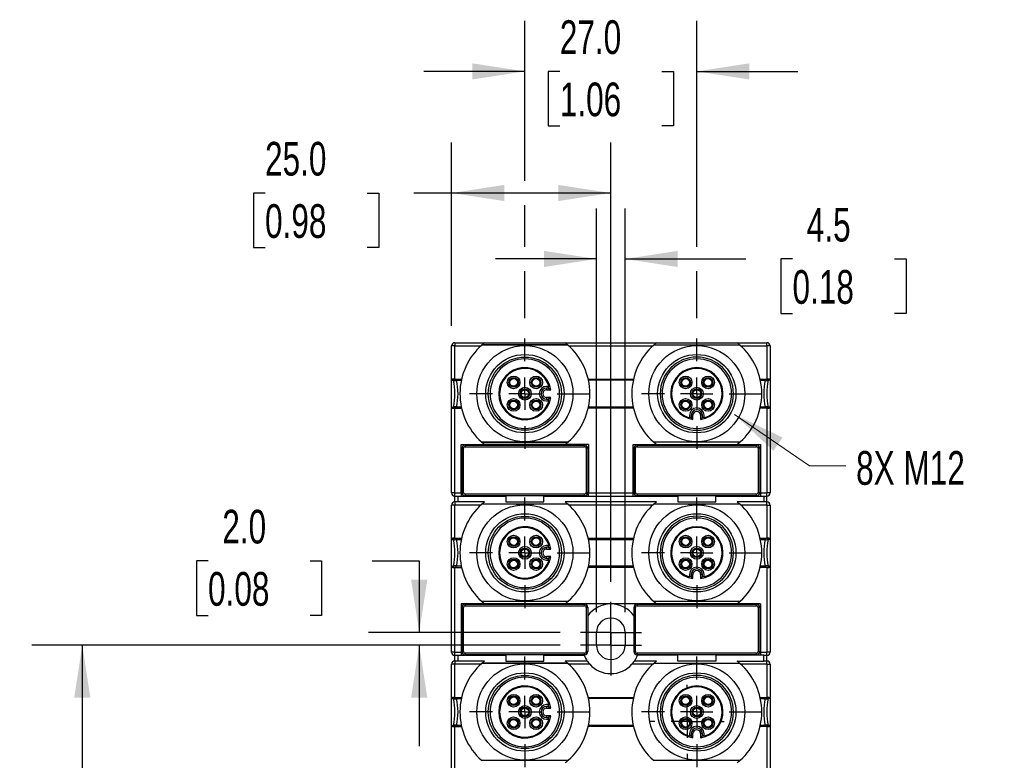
# Model space of a CAD drawing. Header units: millimetres. Extents: x 0 to 699, y 0 to 540.
# Tile 7 of 18: x 90 to 244, y 195 to 311. Entities that reach past the tile are written whole.
import ezdxf

# ---------------------------------------------------------------- set-up
doc = ezdxf.new("R2010")
doc.units = ezdxf.units.MM
doc.header["$LTSCALE"] = 2.5
doc.linetypes.add('CENTERX2', pattern=[20.32, 12.7, -2.54, 2.54, -2.54])
doc.layers.add('CENTER', color=40, linetype='CENTERX2')
doc.layers.add('DIMENSIONS', color=140, linetype='Continuous', lineweight=25)
doc.layers.add('TEXT', color=140, linetype='Continuous', lineweight=25)
doc.styles.add('SLDTEXTSTYLE0', font='TXT', dxfattribs={"width": 0.7})
doc.dimstyles.new('SLDDIMSTYLE1', dxfattribs={"dimtxt": 5.39502, "dimasz": 8.255, "dimexe": 0, "dimexo": 0.0625, "dimgap": 1.348755, "dimtad": 0, "dimtih": 1, "dimtoh": 1, "dimrnd": 1e-09, "dimzin": 12, "dimdsep": 46, "dimtxsty": 'SLDTEXTSTYLE0', "dimsah": 1, "dimcen": 0.09, "dimadec": 0, "dimazin": 3, "dimtfac": 1, "dimtmove": 0, "dimatfit": 0, "dimfxl": 0, "dimfrac": 2, "dimtolj": 1, "dimtzin": 12, "dimarcsym": 0})
doc.dimstyles.new('SLDDIMSTYLE2', dxfattribs={"dimtxt": 5.39502, "dimasz": 8.255, "dimexe": 0, "dimexo": 0.0625, "dimgap": 1.348755, "dimtad": 0, "dimtih": 1, "dimtoh": 1, "dimrnd": 1e-09, "dimzin": 4, "dimdsep": 46, "dimtxsty": 'SLDTEXTSTYLE0', "dimsah": 1, "dimcen": 0.09, "dimadec": 0, "dimazin": 1, "dimtfac": 1, "dimtmove": 0, "dimatfit": 0, "dimfxl": 0, "dimfrac": 2, "dimtolj": 1, "dimtzin": 12, "dimarcsym": 0})
doc.dimstyles.new('SLDDIMSTYLE3', dxfattribs={"dimtxt": 5.39502, "dimasz": 8.255, "dimexe": 0, "dimexo": 0.0625, "dimgap": 1.348755, "dimtad": 0, "dimtih": 1, "dimtoh": 1, "dimrnd": 1e-09, "dimzin": 4, "dimdsep": 46, "dimtxsty": 'SLDTEXTSTYLE0', "dimsah": 1, "dimcen": 0.09, "dimadec": 0, "dimazin": 1, "dimtfac": 1, "dimtofl": 0, "dimtmove": 0, "dimatfit": 3, "dimfxl": 0, "dimfrac": 2, "dimtolj": 1, "dimtzin": 12, "dimarcsym": 0})

# ---------------------------------------------------------------- blocks, each defined once
blk = doc.blocks.new('_D_2')
at = {"layer": 'DIMENSIONS'}
for p, q in [((119.3, 226.33), (117.49, 226.33)), ((117.49, 226.33), (117.49, 217.76)), ((135.33, 226.33), (137.14, 226.33)), ((137.14, 226.33), (137.14, 217.76)), ((145.05, 226.33), (152.46, 226.33)), ((152.46, 226.33), (152.46, 215.1)), ((117.49, 217.76), (119.3, 217.76)), ((137.14, 217.76), (135.33, 217.76)), ((174.59, 215.1), (144.52, 215.1)), ((174.59, 213.1), (144.52, 213.1)), ((152.46, 213.1), (152.46, 197.23))]:
    blk.add_line(p, q, dxfattribs=at)
for points in [[(152.46, 215.1), (153.73, 223.36), (151.19, 223.36)], [(152.46, 213.1), (151.19, 204.85), (153.73, 204.85)]]:
    blk.add_solid(points, dxfattribs=at)
at = {"layer": 'DIMENSIONS', "char_height": 5.292, "attachment_point": 1, "style": 'SLDTEXTSTYLE0'}
for s, insert in [('2.0', (121.54, 234.36)), ('0.08', (119.3, 224.58))]:
    blk.add_mtext(s, dxfattribs=dict(at, insert=insert))
blk = doc.blocks.new('_D_3')
at = {"layer": 'DIMENSIONS'}
for p, q in [((174.59, 213.1), (91.61, 213.1)), ((99.55, 213.1), (99.55, 186.38)), ((91.53, 176.6), (89.72, 176.6)), ((89.72, 176.6), (89.72, 168.03)), ((107.56, 176.6), (109.38, 176.6)), ((109.38, 176.6), (109.38, 168.03)), ((89.72, 168.03), (91.53, 168.03)), ((109.38, 168.03), (107.56, 168.03)), ((99.55, 140.1), (99.55, 166.82)), ((152.86, 140.1), (91.61, 140.1))]:
    blk.add_line(p, q, dxfattribs=at)
for points in [[(99.55, 213.1), (98.28, 204.85), (100.82, 204.85)], [(99.55, 140.1), (100.82, 148.36), (98.28, 148.36)]]:
    blk.add_solid(points, dxfattribs=at)
at = {"layer": 'DIMENSIONS', "char_height": 5.292, "attachment_point": 1, "style": 'SLDTEXTSTYLE0'}
for s, insert in [('73.0', (91.53, 184.63)), ('2.87', (91.53, 174.85))]:
    blk.add_mtext(s, dxfattribs=dict(at, insert=insert))
blk = doc.blocks.new('_D_8')
at = {"layer": 'DIMENSIONS'}
for p, q in [((169.05, 286.02), (169.05, 311.16)), ((196.05, 275.67), (196.05, 311.16)), ((169.05, 303.22), (153.18, 303.22)), ((174.54, 303.22), (172.73, 303.22)), ((172.73, 303.22), (172.73, 294.65)), ((190.57, 303.22), (192.38, 303.22)), ((192.38, 303.22), (192.38, 294.65)), ((196.05, 303.22), (211.93, 303.22)), ((172.73, 294.65), (174.54, 294.65)), ((192.38, 294.65), (190.57, 294.65)), ((169.05, 275.67), (169.05, 282.21)), ((169.05, 264.47), (169.05, 271.86)), ((196.05, 264.47), (196.05, 271.86))]:
    blk.add_line(p, q, dxfattribs=at)
for points in [[(169.05, 303.22), (160.8, 304.49), (160.8, 301.95)], [(196.05, 303.22), (204.31, 301.95), (204.31, 304.49)]]:
    blk.add_solid(points, dxfattribs=at)
at = {"layer": 'DIMENSIONS', "char_height": 5.292, "attachment_point": 1, "style": 'SLDTEXTSTYLE0'}
for s, insert in [('27.0', (174.54, 311.25)), ('1.06', (174.54, 301.47))]:
    blk.add_mtext(s, dxfattribs=dict(at, insert=insert))
blk = doc.blocks.new('_D_9')
at = {"layer": 'DIMENSIONS'}
for p, q in [((157.55, 263.28), (157.55, 292.06)), ((182.55, 223.07), (182.55, 292.06)), ((128.25, 284.12), (126.44, 284.12)), ((126.44, 284.12), (126.44, 275.54)), ((144.29, 284.12), (146.1, 284.12)), ((146.1, 284.12), (146.1, 275.54)), ((157.55, 284.12), (151.6, 284.12)), ((182.55, 284.12), (157.55, 284.12)), ((126.44, 275.54), (128.25, 275.54)), ((146.1, 275.54), (144.29, 275.54))]:
    blk.add_line(p, q, dxfattribs=at)
for points in [[(157.55, 284.12), (165.81, 282.85), (165.81, 285.39)], [(182.55, 284.12), (174.3, 285.39), (174.3, 282.85)]]:
    blk.add_solid(points, dxfattribs=at)
at = {"layer": 'DIMENSIONS', "char_height": 5.292, "attachment_point": 1, "style": 'SLDTEXTSTYLE0'}
for s, insert in [('25.0', (128.25, 292.15)), ('0.98', (128.25, 282.36))]:
    blk.add_mtext(s, dxfattribs=dict(at, insert=insert))
blk = doc.blocks.new('_D_10')
at = {"layer": 'DIMENSIONS'}
for p, q in [((180.3, 218.28), (180.3, 281.7)), ((184.8, 218.28), (184.8, 281.7)), ((180.3, 273.76), (164.43, 273.76)), ((184.8, 273.76), (203.77, 273.76)), ((211.08, 273.76), (209.27, 273.76)), ((209.27, 273.76), (209.27, 265.19)), ((227.11, 273.76), (228.92, 273.76)), ((228.92, 273.76), (228.92, 265.19)), ((209.27, 265.19), (211.08, 265.19)), ((228.92, 265.19), (227.11, 265.19))]:
    blk.add_line(p, q, dxfattribs=at)
for points in [[(180.3, 273.76), (172.05, 275.03), (172.05, 272.49)], [(184.8, 273.76), (193.06, 272.49), (193.06, 275.03)]]:
    blk.add_solid(points, dxfattribs=at)
at = {"layer": 'DIMENSIONS', "char_height": 5.292, "attachment_point": 1, "style": 'SLDTEXTSTYLE0'}
for s, insert in [('4.5', (213.32, 281.79)), ('0.18', (211.08, 272.01))]:
    blk.add_mtext(s, dxfattribs=dict(at, insert=insert))
blk = doc.blocks.new('SW_CENTERMARKSYMBOL_0')
at = {"layer": 'CENTER', "color": 0}
for p, q in [((0, 5.08), (0, 5.79)), ((0, 0), (0, 2.54)), ((-5.08, 0), (-5.79, 0)), ((0, 0), (-2.54, 0)), ((0, 0), (0, -2.54)), ((0, 0), (2.54, 0)), ((5.08, 0), (5.79, 0)), ((0, -5.08), (0, -5.79))]:
    blk.add_line(p, q, dxfattribs=at)
blk = doc.blocks.new('SW_CENTERMARKSYMBOL_1')
at = {"layer": 'CENTER', "color": 0}
for p, q in [((0, 5.08), (0, 8.69)), ((0, 0), (0, 2.54)), ((-5.08, 0), (-8.69, 0)), ((0, 0), (-2.54, 0)), ((0, 0), (0, -2.54)), ((0, 0), (2.54, 0)), ((5.08, 0), (8.69, 0)), ((0, -5.08), (0, -8.69))]:
    blk.add_line(p, q, dxfattribs=at)
blk = doc.blocks.new('SW_CENTERMARKSYMBOL_2')
at = {"layer": 'CENTER', "color": 0}
for p, q in [((0, 5.08), (0, 8.69)), ((0, 0), (0, 2.54)), ((-5.08, 0), (-8.69, 0)), ((0, 0), (-2.54, 0)), ((0, 0), (0, -2.54)), ((0, 0), (2.54, 0)), ((5.08, 0), (8.69, 0)), ((0, -5.08), (0, -8.69))]:
    blk.add_line(p, q, dxfattribs=at)
blk = doc.blocks.new('SW_CENTERMARKSYMBOL_3')
at = {"layer": 'CENTER', "color": 0}
for p, q in [((0, 5.08), (0, 8.69)), ((0, 0), (0, 2.54)), ((-5.08, 0), (-8.69, 0)), ((0, 0), (-2.54, 0)), ((0, 0), (0, -2.54)), ((0, 0), (2.54, 0)), ((5.08, 0), (8.69, 0)), ((0, -5.08), (0, -8.69))]:
    blk.add_line(p, q, dxfattribs=at)
blk = doc.blocks.new('SW_CENTERMARKSYMBOL_4')
at = {"layer": 'CENTER', "color": 0}
for p, q in [((0, 5.08), (0, 8.69)), ((0, 0), (0, 2.54)), ((-5.08, 0), (-8.69, 0)), ((0, 0), (-2.54, 0)), ((0, 0), (0, -2.54)), ((0, 0), (2.54, 0)), ((5.08, 0), (8.69, 0)), ((0, -5.08), (0, -8.69))]:
    blk.add_line(p, q, dxfattribs=at)
blk = doc.blocks.new('SW_CENTERMARKSYMBOL_5')
at = {"layer": 'CENTER', "color": 0}
for p, q in [((0, 2.54), (0, 4.79)), ((0, 0), (0, 2.54)), ((-2.54, 0), (-4.79, 0)), ((0, 0), (-2.54, 0)), ((0, 0), (0, -2.54)), ((0, 0), (2.54, 0)), ((2.54, 0), (4.79, 0)), ((0, -2.54), (0, -4.79))]:
    blk.add_line(p, q, dxfattribs=at)
blk = doc.blocks.new('SW_CENTERMARKSYMBOL_6')
at = {"layer": 'CENTER', "color": 0}
for p, q in [((0, 2.54), (0, 4.79)), ((0, 0), (0, 2.54)), ((-2.54, 0), (-4.79, 0)), ((0, 0), (-2.54, 0)), ((0, 0), (0, -2.54)), ((0, 0), (2.54, 0)), ((2.54, 0), (4.79, 0)), ((0, -2.54), (0, -4.79))]:
    blk.add_line(p, q, dxfattribs=at)
blk = doc.blocks.new('SW_CENTERMARKSYMBOL_7')
at = {"layer": 'CENTER', "color": 0}
for p, q in [((0, 5.08), (0, 8.69)), ((0, 0), (0, 2.54)), ((-5.08, 0), (-8.69, 0)), ((0, 0), (-2.54, 0)), ((0, 0), (0, -2.54)), ((0, 0), (2.54, 0)), ((5.08, 0), (8.69, 0)), ((0, -5.08), (0, -8.69))]:
    blk.add_line(p, q, dxfattribs=at)
blk = doc.blocks.new('SW_CENTERMARKSYMBOL_8')
at = {"layer": 'CENTER', "color": 0}
for p, q in [((0, 5.08), (0, 8.69)), ((0, 0), (0, 2.54)), ((-5.08, 0), (-8.69, 0)), ((0, 0), (-2.54, 0)), ((0, 0), (0, -2.54)), ((0, 0), (2.54, 0)), ((5.08, 0), (8.69, 0)), ((0, -5.08), (0, -8.69))]:
    blk.add_line(p, q, dxfattribs=at)

msp = doc.modelspace()

# ---------------------------------------------------------------- linework, layer by layer
for p, q in [((158.053, 260.1), (157.553, 260.1)), ((157.553, 254.9), (157.553, 260.1)), ((158.053, 260.6), (158.053, 260.1)), ((158.053, 260.6), (162.733, 260.6)), ((158.053, 260.1), (162.14, 260.1)), ((158.053, 254.9), (158.053, 260.1)), ((162.296, 260.241), (162.297, 260.242)), ((162.297, 260.242), (162.304, 260.242)), ((175.792, 260.25), (162.314, 260.25)), ((162.733, 260.6), (175.372, 260.6)), ((175.372, 260.6), (189.733, 260.6)), ((175.801, 260.242), (175.809, 260.242)), ((175.809, 260.242), (175.81, 260.241)), ((175.966, 260.1), (189.14, 260.1)), ((189.296, 260.241), (189.297, 260.242)), ((189.297, 260.242), (189.304, 260.242)), ((189.314, 260.25), (202.792, 260.25)), ((189.733, 260.6), (202.372, 260.6)), ((202.372, 260.6), (207.053, 260.6)), ((202.801, 260.242), (202.809, 260.242)), ((202.809, 260.242), (202.81, 260.241)), ((202.966, 260.1), (207.053, 260.1)), ((207.053, 260.1), (207.053, 260.6)), ((207.553, 260.1), (207.053, 260.1)), ((207.053, 260.1), (207.053, 254.9)), ((207.553, 260.1), (207.553, 254.9)), ((167.285, 254.968), (167.285, 255.126)), ((170.821, 254.968), (170.821, 255.126)), ((157.553, 254.9), (157.585, 254.9)), ((157.553, 254.703), (157.553, 254.9)), ((157.553, 254.703), (157.829, 254.703)), ((157.553, 250.498), (157.553, 254.703)), ((157.585, 254.9), (157.645, 254.893)), ((157.764, 254.893), (157.877, 254.9)), ((157.877, 254.9), (158.053, 254.9)), ((158.053, 254.9), (159.115, 254.9)), ((158.318, 254.703), (159.072, 254.703)), ((172.708, 253.75), (172.453, 253.75)), ((172.848, 253.75), (172.708, 253.75)), ((178.99, 254.9), (186.115, 254.9)), ((186.072, 254.703), (179.034, 254.703)), ((194.885, 254.368), (195.043, 254.368)), ((198.421, 254.368), (198.578, 254.368)), ((205.99, 254.9), (207.053, 254.9)), ((206.034, 254.703), (206.788, 254.703)), ((207.053, 254.9), (207.229, 254.9)), ((207.229, 254.9), (207.342, 254.893)), ((207.553, 254.703), (207.276, 254.703)), ((207.461, 254.893), (207.521, 254.9)), ((207.521, 254.9), (207.553, 254.9)), ((207.553, 254.9), (207.553, 254.703)), ((207.553, 254.703), (207.553, 250.498)), ((169.053, 253.2), (169.053, 253.358)), ((172.785, 253.468), (172.453, 253.468)), ((172.453, 253.468), (172.453, 253.2)), ((172.453, 253.2), (173.109, 253.2)), ((172.785, 253.468), (173.109, 253.2)), ((174.511, 252.6), (174.803, 252.6)), ((176.599, 252.6), (179.253, 252.6)), ((190.594, 252.6), (190.303, 252.6)), ((196.653, 252.6), (196.81, 252.6)), ((203.599, 252.6), (206.253, 252.6)), ((157.553, 250.498), (157.829, 250.498)), ((157.553, 250.3), (157.553, 250.498)), ((159.072, 250.498), (158.318, 250.498)), ((167.285, 251.433), (167.285, 251.59)), ((170.821, 251.433), (170.821, 251.59)), ((173.109, 252), (172.453, 252)), ((172.453, 252), (172.453, 251.732)), ((172.453, 251.732), (172.785, 251.732)), ((172.453, 251.45), (172.708, 251.45)), ((172.708, 251.45), (172.848, 251.45)), ((173.109, 252), (172.785, 251.732)), ((186.072, 250.498), (179.034, 250.498)), ((194.885, 250.833), (195.043, 250.833)), ((198.421, 250.833), (198.578, 250.833)), ((206.788, 250.498), (206.034, 250.498)), ((207.553, 250.498), (207.276, 250.498)), ((207.553, 250.498), (207.553, 250.3)), ((157.553, 237), (157.553, 250.3)), ((157.553, 250.3), (157.585, 250.3)), ((157.645, 250.308), (157.585, 250.3)), ((157.877, 250.3), (157.764, 250.308)), ((158.053, 250.3), (157.877, 250.3)), ((158.053, 237), (158.053, 250.3)), ((158.053, 250.3), (159.115, 250.3)), ((186.115, 250.3), (178.99, 250.3)), ((194.903, 249.2), (194.903, 248.945)), ((194.903, 248.945), (194.903, 248.805)), ((195.185, 249.2), (195.185, 248.868)), ((195.453, 249.2), (195.185, 249.2)), ((195.453, 248.544), (195.453, 249.2)), ((196.653, 249.2), (196.653, 248.544)), ((196.921, 249.2), (196.653, 249.2)), ((196.921, 248.868), (196.921, 249.2)), ((197.203, 248.945), (197.203, 249.2)), ((197.203, 248.805), (197.203, 248.945)), ((207.053, 250.3), (205.99, 250.3)), ((207.053, 250.3), (207.053, 237)), ((207.229, 250.3), (207.053, 250.3)), ((207.342, 250.308), (207.229, 250.3)), ((207.521, 250.3), (207.461, 250.308)), ((207.553, 250.3), (207.521, 250.3)), ((207.553, 250.3), (207.553, 237)), ((195.453, 248.544), (195.185, 248.868)), ((196.921, 248.868), (196.653, 248.544)), ((159.053, 244.6), (162.733, 244.6)), ((159.053, 237), (159.053, 244.6)), ((159.678, 244.525), (159.678, 244.275)), ((159.678, 244.525), (178.428, 244.525)), ((162.248, 245.009), (162.24, 245.009)), ((162.24, 245.009), (162.24, 245.009)), ((162.257, 245), (175.848, 245)), ((175.372, 244.6), (162.733, 244.6)), ((179.053, 244.6), (175.372, 244.6)), ((175.865, 245.009), (175.858, 245.009)), ((175.866, 245.009), (175.865, 245.009)), ((178.428, 244.275), (178.428, 244.525)), ((179.053, 244.6), (179.053, 237)), ((186.053, 237), (186.053, 244.6)), ((186.053, 244.6), (189.733, 244.6)), ((186.678, 244.525), (186.678, 244.275)), ((186.678, 244.525), (205.428, 244.525)), ((189.248, 245.009), (189.24, 245.009)), ((189.24, 245.009), (189.24, 245.009)), ((202.848, 245), (189.257, 245)), ((189.733, 244.6), (202.372, 244.6)), ((202.372, 244.6), (206.053, 244.6)), ((202.865, 245.009), (202.858, 245.009)), ((202.866, 245.009), (202.865, 245.009)), ((205.428, 244.275), (205.428, 244.525)), ((206.053, 244.6), (206.053, 237)), ((159.428, 244.025), (159.178, 244.025)), ((159.178, 244.025), (159.178, 237.075)), ((159.428, 237.075), (159.428, 244.025)), ((159.678, 244.275), (178.428, 244.275)), ((178.928, 244.025), (178.678, 244.025)), ((178.678, 244.025), (178.678, 237.075)), ((178.928, 244.025), (178.928, 237.075)), ((186.428, 244.025), (186.178, 244.025)), ((186.178, 244.025), (186.178, 237.075)), ((186.428, 237.075), (186.428, 244.025)), ((186.678, 244.275), (205.428, 244.275)), ((205.678, 244.025), (205.678, 237.075)), ((205.928, 244.025), (205.678, 244.025)), ((205.928, 244.025), (205.928, 237.075)), ((158.053, 237), (157.553, 237)), ((158.053, 236.5), (158.053, 237)), ((158.053, 237), (159.053, 237)), ((159.053, 237), (159.053, 236.5)), ((159.178, 237.075), (159.428, 237.075)), ((159.678, 236.825), (159.678, 236.575)), ((178.428, 236.825), (159.678, 236.825)), ((178.428, 236.575), (159.678, 236.575)), ((178.428, 236.575), (178.428, 236.825)), ((178.678, 237.075), (178.928, 237.075)), ((179.053, 237), (186.053, 237)), ((179.053, 236.5), (179.053, 237)), ((186.053, 236.5), (186.053, 237)), ((186.178, 237.075), (186.428, 237.075)), ((186.678, 236.825), (186.678, 236.575)), ((205.428, 236.825), (186.678, 236.825)), ((205.428, 236.575), (186.678, 236.575)), ((205.428, 236.575), (205.428, 236.825)), ((205.678, 237.075), (205.928, 237.075)), ((206.053, 237), (207.053, 237)), ((206.053, 237), (206.053, 236.5)), ((207.053, 236.5), (207.053, 237)), ((207.553, 237), (207.053, 237)), ((158.053, 235.1), (157.553, 235.1)), ((157.553, 229.9), (157.553, 235.1)), ((158.053, 236.5), (158.553, 236.5)), ((158.053, 235.6), (158.053, 236.5)), ((158.553, 235.6), (158.053, 235.6)), ((158.053, 235.6), (158.053, 235.1)), ((162.14, 235.1), (158.053, 235.1)), ((158.053, 229.9), (158.053, 235.1)), ((158.553, 236.5), (159.053, 236.5)), ((158.553, 235.6), (158.553, 236.5)), ((162.733, 235.6), (158.553, 235.6)), ((159.053, 236.5), (166.053, 236.5)), ((162.296, 235.241), (162.297, 235.242)), ((162.297, 235.242), (162.304, 235.242)), ((175.792, 235.25), (162.314, 235.25)), ((166.053, 236.5), (166.053, 235.6)), ((166.053, 235.6), (172.053, 235.6)), ((172.053, 235.6), (172.053, 236.5)), ((172.053, 236.5), (179.053, 236.5)), ((189.733, 235.6), (175.372, 235.6)), ((175.801, 235.242), (175.809, 235.242)), ((175.809, 235.242), (175.81, 235.241)), ((189.14, 235.1), (175.966, 235.1)), ((179.053, 236.5), (186.053, 236.5)), ((186.053, 236.5), (193.053, 236.5)), ((189.296, 235.241), (189.297, 235.242)), ((189.297, 235.242), (189.304, 235.242)), ((202.792, 235.25), (189.314, 235.25)), ((193.053, 236.5), (193.053, 235.6)), ((193.053, 235.6), (199.053, 235.6)), ((199.053, 235.6), (199.053, 236.5)), ((199.053, 236.5), (206.053, 236.5)), ((206.553, 235.6), (202.372, 235.6)), ((202.801, 235.242), (202.809, 235.242)), ((202.809, 235.242), (202.81, 235.241)), ((207.053, 235.1), (202.966, 235.1)), ((206.053, 236.5), (206.553, 236.5)), ((206.553, 236.5), (207.053, 236.5)), ((206.553, 236.5), (206.553, 235.6)), ((207.053, 235.6), (206.553, 235.6)), ((207.053, 235.6), (207.053, 236.5)), ((207.053, 235.1), (207.053, 235.6)), ((207.053, 235.1), (207.053, 229.9)), ((207.053, 235.1), (207.553, 235.1)), ((207.553, 235.1), (207.553, 229.9)), ((157.553, 229.9), (157.585, 229.9)), ((157.553, 229.703), (157.553, 229.9)), ((157.553, 229.703), (157.829, 229.703)), ((157.553, 225.498), (157.553, 229.703)), ((157.585, 229.9), (157.645, 229.893)), ((157.764, 229.893), (157.877, 229.9)), ((157.877, 229.9), (158.053, 229.9)), ((158.053, 229.9), (159.115, 229.9)), ((158.318, 229.703), (159.072, 229.703)), ((167.285, 229.968), (167.285, 230.126)), ((170.821, 229.968), (170.821, 230.126)), ((178.99, 229.9), (186.115, 229.9)), ((179.034, 229.703), (186.072, 229.703)), ((194.885, 229.368), (195.043, 229.368)), ((198.421, 229.368), (198.578, 229.368)), ((205.99, 229.9), (207.053, 229.9)), ((206.034, 229.703), (206.788, 229.703)), ((207.053, 229.9), (207.229, 229.9)), ((207.229, 229.9), (207.342, 229.893)), ((207.553, 229.703), (207.276, 229.703)), ((207.461, 229.893), (207.521, 229.9)), ((207.521, 229.9), (207.553, 229.9)), ((207.553, 229.9), (207.553, 229.703)), ((207.553, 229.703), (207.553, 225.498)), ((169.053, 228.2), (169.053, 228.358)), ((172.708, 228.75), (172.453, 228.75)), ((172.785, 228.468), (172.453, 228.468)), ((172.453, 228.468), (172.453, 228.2)), ((172.453, 228.2), (173.109, 228.2)), ((172.848, 228.75), (172.708, 228.75)), ((172.785, 228.468), (173.109, 228.2)), ((174.511, 227.6), (174.803, 227.6)), ((176.599, 227.6), (179.253, 227.6)), ((190.594, 227.6), (190.303, 227.6)), ((196.653, 227.6), (196.81, 227.6)), ((203.599, 227.6), (206.253, 227.6)), ((167.285, 226.433), (167.285, 226.59)), ((170.821, 226.433), (170.821, 226.59)), ((173.109, 227), (172.453, 227)), ((172.453, 227), (172.453, 226.732)), ((172.453, 226.732), (172.785, 226.732)), ((172.453, 226.45), (172.708, 226.45)), ((172.708, 226.45), (172.848, 226.45)), ((173.109, 227), (172.785, 226.732)), ((194.885, 225.833), (195.043, 225.833)), ((198.421, 225.833), (198.578, 225.833)), ((157.553, 225.498), (157.829, 225.498)), ((157.553, 225.3), (157.553, 225.498)), ((157.553, 212), (157.553, 225.3)), ((157.553, 225.3), (157.585, 225.3)), ((157.645, 225.308), (157.585, 225.3)), ((157.877, 225.3), (157.764, 225.308)), ((158.053, 225.3), (157.877, 225.3)), ((158.053, 212), (158.053, 225.3)), ((158.053, 225.3), (159.115, 225.3)), ((159.072, 225.498), (158.318, 225.498)), ((186.115, 225.3), (178.99, 225.3)), ((186.072, 225.498), (179.034, 225.498)), ((194.903, 224.2), (194.903, 223.945)), ((195.185, 224.2), (195.185, 223.868)), ((195.453, 224.2), (195.185, 224.2)), ((195.453, 223.544), (195.453, 224.2)), ((196.921, 224.2), (196.653, 224.2)), ((196.653, 224.2), (196.653, 223.544)), ((196.921, 223.868), (196.921, 224.2)), ((197.203, 223.945), (197.203, 224.2)), ((207.053, 225.3), (205.99, 225.3)), ((206.788, 225.498), (206.034, 225.498)), ((207.053, 225.3), (207.053, 212)), ((207.229, 225.3), (207.053, 225.3)), ((207.342, 225.308), (207.229, 225.3)), ((207.553, 225.498), (207.276, 225.498)), ((207.521, 225.3), (207.461, 225.308)), ((207.553, 225.3), (207.521, 225.3)), ((207.553, 225.498), (207.553, 225.3)), ((207.553, 225.3), (207.553, 212)), ((194.903, 223.945), (194.903, 223.805)), ((195.453, 223.544), (195.185, 223.868)), ((196.921, 223.868), (196.653, 223.544)), ((197.203, 223.805), (197.203, 223.945)), ((159.053, 219.6), (159.053, 212)), ((162.733, 219.6), (159.053, 219.6)), ((162.248, 220.009), (162.24, 220.009)), ((162.24, 220.009), (162.24, 220.009)), ((162.257, 220), (175.848, 220)), ((175.372, 219.6), (162.733, 219.6)), ((189.733, 219.6), (175.372, 219.6)), ((175.865, 220.009), (175.858, 220.009)), ((175.866, 220.009), (175.865, 220.009)), ((189.248, 220.009), (189.24, 220.009)), ((189.24, 220.009), (189.24, 220.009)), ((189.257, 220), (202.848, 220)), ((202.372, 219.6), (189.733, 219.6)), ((206.053, 219.6), (202.372, 219.6)), ((202.865, 220.009), (202.858, 220.009)), ((202.866, 220.009), (202.865, 220.009)), ((206.053, 219.6), (206.053, 212)), ((159.178, 219.025), (159.178, 212.075)), ((159.428, 219.025), (159.178, 219.025)), ((159.428, 212.075), (159.428, 219.025)), ((159.678, 219.525), (178.428, 219.525)), ((159.678, 219.525), (159.678, 219.275)), ((159.678, 219.275), (178.428, 219.275)), ((178.428, 219.275), (178.428, 219.525)), ((178.678, 219.025), (178.678, 212.075)), ((178.928, 219.025), (178.678, 219.025)), ((178.928, 219.025), (178.928, 212.075)), ((186.428, 219.025), (186.178, 219.025)), ((186.178, 219.025), (186.178, 212.075)), ((186.428, 212.075), (186.428, 219.025)), ((186.678, 219.525), (186.678, 219.275)), ((186.678, 219.525), (205.428, 219.525)), ((186.678, 219.275), (205.428, 219.275)), ((205.428, 219.275), (205.428, 219.525)), ((205.678, 219.025), (205.678, 212.075)), ((205.928, 219.025), (205.678, 219.025)), ((205.928, 219.025), (205.928, 212.075)), ((180.303, 213.1), (180.303, 215.1)), ((184.803, 215.1), (184.803, 213.1)), ((158.053, 212), (157.553, 212)), ((158.053, 211.5), (158.053, 212)), ((158.053, 212), (159.053, 212)), ((159.053, 212), (159.053, 211.5)), ((159.178, 212.075), (159.428, 212.075)), ((178.678, 212.075), (178.928, 212.075)), ((186.178, 212.075), (186.428, 212.075)), ((205.678, 212.075), (205.928, 212.075)), ((206.053, 212), (207.053, 212)), ((206.053, 212), (206.053, 211.5)), ((207.553, 212), (207.053, 212)), ((207.053, 211.5), (207.053, 212)), ((158.053, 211.5), (158.553, 211.5)), ((158.053, 210.6), (158.053, 211.5)), ((158.553, 210.6), (158.053, 210.6)), ((158.053, 210.6), (158.053, 210.1)), ((158.553, 211.5), (159.053, 211.5)), ((158.553, 210.6), (158.553, 211.5)), ((162.733, 210.6), (158.553, 210.6)), ((159.053, 211.5), (166.053, 211.5)), ((178.428, 211.825), (159.678, 211.825)), ((159.678, 211.825), (159.678, 211.575)), ((178.428, 211.575), (159.678, 211.575)), ((166.053, 211.5), (166.053, 210.6)), ((166.053, 210.6), (172.053, 210.6)), ((172.053, 210.6), (172.053, 211.5)), ((172.053, 211.5), (178.374, 211.5)), ((178.841, 210.6), (175.372, 210.6)), ((178.428, 211.575), (178.428, 211.825)), ((189.733, 210.6), (186.264, 210.6)), ((205.428, 211.825), (186.678, 211.825)), ((186.678, 211.825), (186.678, 211.575)), ((205.428, 211.575), (186.678, 211.575)), ((193.053, 211.5), (186.732, 211.5)), ((193.053, 210.6), (193.053, 211.5)), ((199.053, 210.6), (193.053, 210.6)), ((206.053, 211.5), (199.053, 211.5)), ((199.053, 211.5), (199.053, 210.6)), ((202.372, 210.6), (206.553, 210.6)), ((205.428, 211.575), (205.428, 211.825)), ((206.553, 211.5), (206.053, 211.5)), ((206.553, 211.5), (207.053, 211.5)), ((206.553, 210.6), (206.553, 211.5)), ((207.053, 210.6), (206.553, 210.6)), ((207.053, 210.6), (207.053, 211.5)), ((207.053, 210.1), (207.053, 210.6)), ((157.553, 204.9), (157.553, 210.1)), ((158.053, 210.1), (157.553, 210.1)), ((158.053, 204.9), (158.053, 210.1)), ((162.14, 210.1), (158.053, 210.1)), ((162.296, 210.241), (162.297, 210.242)), ((162.297, 210.242), (162.304, 210.242)), ((175.792, 210.25), (162.314, 210.25)), ((175.801, 210.242), (175.809, 210.242)), ((175.809, 210.242), (175.81, 210.241)), ((179.232, 210.1), (175.966, 210.1)), ((189.14, 210.1), (185.873, 210.1)), ((189.296, 210.241), (189.297, 210.242)), ((189.297, 210.242), (189.304, 210.242)), ((189.314, 210.25), (202.792, 210.25)), ((202.801, 210.242), (202.809, 210.242)), ((202.809, 210.242), (202.81, 210.241)), ((207.053, 210.1), (202.966, 210.1)), ((207.053, 210.1), (207.053, 204.9)), ((207.053, 210.1), (207.553, 210.1)), ((207.553, 210.1), (207.553, 204.9)), ((157.553, 204.9), (157.585, 204.9)), ((157.553, 204.703), (157.553, 204.9)), ((157.553, 204.703), (157.829, 204.703)), ((157.553, 200.498), (157.553, 204.703)), ((157.585, 204.9), (157.645, 204.893)), ((157.764, 204.893), (157.877, 204.9)), ((157.877, 204.9), (158.053, 204.9)), ((158.053, 204.9), (159.115, 204.9)), ((158.318, 204.703), (159.072, 204.703)), ((167.285, 204.968), (167.285, 205.126)), ((170.821, 204.968), (170.821, 205.126)), ((178.99, 204.9), (186.115, 204.9)), ((186.072, 204.703), (179.034, 204.703)), ((194.885, 204.368), (195.043, 204.368)), ((198.421, 204.368), (198.578, 204.368)), ((205.99, 204.9), (207.053, 204.9)), ((206.034, 204.703), (206.788, 204.703)), ((207.053, 204.9), (207.229, 204.9)), ((207.229, 204.9), (207.342, 204.893)), ((207.553, 204.703), (207.276, 204.703)), ((207.461, 204.893), (207.521, 204.9)), ((207.521, 204.9), (207.553, 204.9)), ((207.553, 204.9), (207.553, 204.703)), ((207.553, 204.703), (207.553, 200.498)), ((169.053, 203.2), (169.053, 203.358)), ((172.708, 203.75), (172.453, 203.75)), ((172.785, 203.468), (172.453, 203.468)), ((172.453, 203.468), (172.453, 203.2)), ((172.453, 203.2), (173.109, 203.2)), ((172.848, 203.75), (172.708, 203.75)), ((172.785, 203.468), (173.109, 203.2)), ((174.511, 202.6), (174.803, 202.6)), ((176.599, 202.6), (179.253, 202.6)), ((190.594, 202.6), (190.303, 202.6)), ((196.653, 202.6), (196.81, 202.6)), ((203.599, 202.6), (206.253, 202.6)), ((167.285, 201.433), (167.285, 201.59)), ((170.821, 201.433), (170.821, 201.59)), ((173.109, 202), (172.453, 202)), ((172.453, 202), (172.453, 201.732)), ((172.453, 201.732), (172.785, 201.732)), ((172.453, 201.45), (172.708, 201.45)), ((172.708, 201.45), (172.848, 201.45)), ((173.109, 202), (172.785, 201.732)), ((157.553, 200.498), (157.829, 200.498)), ((157.553, 200.3), (157.553, 200.498)), ((157.553, 187), (157.553, 200.3)), ((157.553, 200.3), (157.585, 200.3)), ((157.645, 200.308), (157.585, 200.3)), ((157.877, 200.3), (157.764, 200.308)), ((158.053, 200.3), (157.877, 200.3)), ((158.053, 187), (158.053, 200.3)), ((158.053, 200.3), (159.115, 200.3)), ((159.072, 200.498), (158.318, 200.498)), ((186.115, 200.3), (178.99, 200.3)), ((186.072, 200.498), (179.034, 200.498)), ((194.885, 200.833), (195.043, 200.833)), ((198.421, 200.833), (198.578, 200.833)), ((207.053, 200.3), (205.99, 200.3)), ((206.788, 200.498), (206.034, 200.498)), ((207.053, 200.3), (207.053, 187)), ((207.229, 200.3), (207.053, 200.3)), ((207.342, 200.308), (207.229, 200.3)), ((207.553, 200.498), (207.276, 200.498)), ((207.521, 200.3), (207.461, 200.308)), ((207.553, 200.3), (207.521, 200.3)), ((207.553, 200.498), (207.553, 200.3)), ((207.553, 200.3), (207.553, 187)), ((194.903, 199.2), (194.903, 198.945)), ((194.903, 198.945), (194.903, 198.805)), ((195.185, 199.2), (195.185, 198.868)), ((195.453, 199.2), (195.185, 199.2)), ((195.453, 198.544), (195.185, 198.868)), ((195.453, 198.544), (195.453, 199.2)), ((196.653, 199.2), (196.653, 198.544)), ((196.921, 199.2), (196.653, 199.2)), ((196.921, 198.868), (196.653, 198.544)), ((196.921, 198.868), (196.921, 199.2)), ((197.203, 198.945), (197.203, 199.2)), ((197.203, 198.805), (197.203, 198.945)), ((162.248, 195.009), (162.24, 195.009)), ((162.24, 195.009), (162.24, 195.009)), ((175.865, 195.009), (175.858, 195.009)), ((175.866, 195.009), (175.865, 195.009)), ((189.248, 195.009), (189.24, 195.009)), ((189.24, 195.009), (189.24, 195.009)), ((202.865, 195.009), (202.858, 195.009)), ((202.866, 195.009), (202.865, 195.009))]:
    msp.add_line(p, q)
at = {"flags": 128}
for points in [[(175.81, 260.241), (174.533, 260.232), (173.219, 260.225), (171.837, 260.22), (170.434, 260.217), (169.061, 260.216), (167.689, 260.217), (166.286, 260.22), (164.903, 260.225), (163.585, 260.232), (162.296, 260.241)], [(202.81, 260.241), (201.533, 260.232), (200.219, 260.225), (198.837, 260.22), (197.434, 260.217), (196.061, 260.216), (194.689, 260.217), (193.286, 260.22), (191.903, 260.225), (190.585, 260.232), (189.296, 260.241)], [(162.24, 245.009), (163.516, 245.018), (164.831, 245.025), (166.214, 245.031), (167.619, 245.034), (168.993, 245.035), (170.368, 245.034), (171.774, 245.031), (173.159, 245.026), (174.528, 245.019), (175.866, 245.009)], [(189.24, 245.009), (190.516, 245.018), (191.831, 245.025), (193.214, 245.031), (194.619, 245.034), (195.993, 245.035), (197.368, 245.034), (198.774, 245.031), (200.159, 245.026), (201.528, 245.019), (202.866, 245.009)], [(175.81, 235.241), (174.533, 235.232), (173.219, 235.225), (171.837, 235.22), (170.434, 235.217), (169.061, 235.216), (167.689, 235.217), (166.286, 235.22), (164.903, 235.225), (163.585, 235.232), (162.296, 235.241)], [(202.81, 235.241), (201.533, 235.232), (200.219, 235.225), (198.837, 235.22), (197.434, 235.217), (196.061, 235.216), (194.689, 235.217), (193.286, 235.22), (191.903, 235.225), (190.585, 235.232), (189.296, 235.241)], [(162.24, 220.009), (163.516, 220.018), (164.831, 220.025), (166.214, 220.031), (167.619, 220.034), (168.993, 220.035), (170.368, 220.034), (171.774, 220.031), (173.159, 220.026), (174.528, 220.019), (175.866, 220.009)], [(189.24, 220.009), (190.516, 220.018), (191.831, 220.025), (193.214, 220.031), (194.619, 220.034), (195.993, 220.035), (197.368, 220.034), (198.774, 220.031), (200.159, 220.026), (201.528, 220.019), (202.866, 220.009)], [(175.81, 210.241), (174.533, 210.232), (173.219, 210.225), (171.837, 210.22), (170.434, 210.217), (169.061, 210.216), (167.689, 210.217), (166.286, 210.22), (164.903, 210.225), (163.585, 210.232), (162.296, 210.241)], [(202.81, 210.241), (201.533, 210.232), (200.219, 210.225), (198.837, 210.22), (197.434, 210.217), (196.061, 210.216), (194.689, 210.217), (193.286, 210.22), (191.903, 210.225), (190.585, 210.232), (189.296, 210.241)], [(162.24, 195.009), (163.516, 195.018), (164.831, 195.025), (166.214, 195.031), (167.619, 195.034), (168.993, 195.035), (170.368, 195.034), (171.774, 195.031), (173.159, 195.026), (174.528, 195.019), (175.866, 195.009)], [(189.24, 195.009), (190.516, 195.018), (191.831, 195.025), (193.214, 195.031), (194.619, 195.034), (195.993, 195.035), (197.368, 195.034), (198.774, 195.031), (200.159, 195.026), (201.528, 195.019), (202.866, 195.009)]]:
    msp.add_lwpolyline(points, dxfattribs=at)
for centre, radius in [((169.053, 252.6), 7.546), ((196.053, 252.6), 7.546), ((169.053, 252.6), 6.15), ((169.053, 252.6), 5.75), ((196.053, 252.6), 6.15), ((167.285, 254.368), 1), ((167.285, 254.368), 0.758), ((170.821, 254.368), 1), ((170.821, 254.368), 0.758), ((194.285, 254.368), 1), ((194.285, 254.368), 0.758), ((197.821, 254.368), 1), ((197.821, 254.368), 0.758), ((167.285, 254.368), 0.6), ((169.053, 252.6), 1), ((170.821, 254.368), 0.6), ((194.285, 254.368), 0.6), ((196.053, 252.6), 1), ((197.821, 254.368), 0.6), ((169.053, 252.6), 0.758), ((169.053, 252.6), 0.6), ((196.053, 252.6), 0.758), ((196.053, 252.6), 0.6), ((167.285, 250.833), 1), ((167.285, 250.833), 0.758), ((167.285, 250.833), 0.6), ((170.821, 250.833), 1), ((170.821, 250.833), 0.758), ((170.821, 250.833), 0.6), ((194.285, 250.833), 1), ((194.285, 250.833), 0.758), ((194.285, 250.833), 0.6), ((197.821, 250.833), 1), ((197.821, 250.833), 0.758), ((197.821, 250.833), 0.6), ((169.053, 227.6), 7.546), ((196.053, 227.6), 7.546), ((169.053, 227.6), 6.15), ((196.053, 227.6), 6.15), ((169.053, 227.6), 5.75), ((167.285, 229.368), 1), ((167.285, 229.368), 0.758), ((167.285, 229.368), 0.6), ((170.821, 229.368), 1), ((170.821, 229.368), 0.758), ((170.821, 229.368), 0.6), ((194.285, 229.368), 1), ((194.285, 229.368), 0.758), ((194.285, 229.368), 0.6), ((197.821, 229.368), 1), ((197.821, 229.368), 0.758), ((197.821, 229.368), 0.6), ((169.053, 227.6), 1), ((169.053, 227.6), 0.758), ((169.053, 227.6), 0.6), ((196.053, 227.6), 1), ((196.053, 227.6), 0.758), ((196.053, 227.6), 0.6), ((167.285, 225.833), 1), ((167.285, 225.833), 0.758), ((167.285, 225.833), 0.6), ((170.821, 225.833), 1), ((170.821, 225.833), 0.758), ((170.821, 225.833), 0.6), ((194.285, 225.833), 1), ((194.285, 225.833), 0.758), ((194.285, 225.833), 0.6), ((197.821, 225.833), 1), ((197.821, 225.833), 0.758), ((197.821, 225.833), 0.6), ((169.053, 202.6), 7.546), ((169.053, 202.6), 6.15), ((196.053, 202.6), 7.546), ((196.053, 202.6), 6.15), ((169.053, 202.6), 5.75), ((167.285, 204.368), 1), ((167.285, 204.368), 0.758), ((167.285, 204.368), 0.6), ((170.821, 204.368), 1), ((170.821, 204.368), 0.758), ((170.821, 204.368), 0.6), ((194.285, 204.368), 1), ((194.285, 204.368), 0.758), ((194.285, 204.368), 0.6), ((197.821, 204.368), 1), ((197.821, 204.368), 0.758), ((197.821, 204.368), 0.6), ((169.053, 202.6), 1), ((169.053, 202.6), 0.758), ((169.053, 202.6), 0.6), ((196.053, 202.6), 1), ((196.053, 202.6), 0.758), ((196.053, 202.6), 0.6), ((167.285, 200.833), 1), ((167.285, 200.833), 0.758), ((167.285, 200.833), 0.6), ((170.821, 200.833), 1), ((170.821, 200.833), 0.758), ((170.821, 200.833), 0.6), ((194.285, 200.833), 1), ((194.285, 200.833), 0.758), ((194.285, 200.833), 0.6), ((197.821, 200.833), 1), ((197.821, 200.833), 0.758), ((197.821, 200.833), 0.6)]:
    msp.add_circle(centre, radius)
for centre, radius, start, end in [((158.053, 260.1), 0.5, 90, 180), ((169.053, 252.6), 10.2, 131.48739, 228.0904), ((169.053, 252.6), 10.195, 128.30721, 131.44886), ((169.053, 252.6), 10.195, 48.55114, 51.69279), ((169.053, 252.6), 10.2, 0, 48.51261), ((196.053, 252.6), 10.2, 131.48739, 228.0904), ((196.053, 252.6), 10.195, 128.30721, 131.44886), ((196.053, 252.6), 10.195, 48.55114, 51.69279), ((196.053, 252.6), 10.2, 0, 48.51261), ((207.053, 260.1), 0.5, 0, 90), ((196.053, 252.6), 5.75, 0, 180), ((169.053, 252.6), 5.458, 0, 180), ((169.053, 252.6), 4.1, 8.41497, 351.58503), ((196.053, 252.6), 5.458, 0, 180), ((196.053, 252.6), 4.1, 278.41497, 261.58503), ((169.053, 252.6), 3.966, 16.85573, 343.14427), ((196.053, 252.6), 3.966, 286.85573, 253.14427), ((157.704, 255.176), 0.289, 258.08232, 281.91768), ((157.585, 254.65), 0.25, 12.13738, 76.17494), ((157.849, 254.239), 0.66, 44.69739, 97.40799), ((158.074, 255.318), 0.662, 248.34525, 291.65475), ((148.053, 252.6), 10, 347.86262, 12.13738), ((149.014, 252.6), 9.538, 347.26568, 12.73432), ((172.453, 252.6), 1.15, 90, 270), ((169.053, 252.6), 3.832, 13.09094, 17.46363), ((216.091, 252.6), 9.538, 167.26568, 192.73432), ((207.256, 254.239), 0.66, 82.59133, 135.30329), ((207.032, 255.318), 0.662, 248.3452, 291.6548), ((217.053, 252.6), 10, 167.86262, 192.13738), ((207.521, 254.65), 0.25, 103.82505, 167.86262), ((207.401, 255.179), 0.292, 258.2104, 281.7896), ((169.053, 252.6), 5.458, 180, 0), ((172.453, 252.6), 0.868, 90, 270), ((172.453, 252.6), 0.6, 90, 270), ((169.053, 252.6), 10.2, 311.9096, 0), ((196.053, 252.6), 5.75, 180, 0), ((196.053, 252.6), 5.458, 180, 0), ((196.053, 252.6), 10.2, 311.9096, 0), ((157.585, 250.55), 0.25, 283.82505, 347.86262), ((157.849, 250.962), 0.66, 262.59133, 315.30329), ((158.074, 249.882), 0.662, 68.3452, 111.6548), ((169.053, 252.6), 3.832, 342.53637, 346.90906), ((207.032, 249.882), 0.662, 68.34496, 111.65504), ((207.256, 250.962), 0.66, 224.69739, 277.40799), ((207.521, 250.55), 0.25, 192.13738, 256.17494), ((157.704, 250.021), 0.292, 78.21039, 101.78961), ((196.053, 249.2), 1.15, 0, 180), ((196.053, 252.6), 3.832, 252.53637, 256.90906), ((196.053, 249.2), 0.868, 0, 180), ((196.053, 249.2), 0.6, 0, 180), ((196.053, 252.6), 3.832, 283.09094, 287.46363), ((207.401, 250.024), 0.289, 78.08237, 101.91763), ((159.678, 244.025), 0.5, 90, 180), ((169.053, 252.6), 10.195, 228.12539, 231.69279), ((169.053, 252.6), 10.195, 308.30721, 311.87461), ((178.428, 244.025), 0.5, 0, 90), ((186.678, 244.025), 0.5, 90, 180), ((196.053, 252.6), 10.195, 228.12539, 231.69279), ((196.053, 252.6), 10.195, 308.30721, 311.87461), ((205.428, 244.025), 0.5, 0, 90), ((159.677, 244.026), 0.249, 89.8274, 180.1726), ((178.429, 244.026), 0.249, 359.8274, 90.1726), ((186.677, 244.026), 0.249, 89.8274, 180.1726), ((205.429, 244.026), 0.249, 359.8274, 90.1726), ((158.053, 237), 0.5, 180, 270), ((159.678, 237.075), 0.5, 180, 270), ((159.677, 237.075), 0.249, 179.8274, 270.1726), ((178.429, 237.075), 0.249, 269.8274, 0.1726), ((178.428, 237.075), 0.5, 270, 0), ((186.678, 237.075), 0.5, 180, 270), ((186.677, 237.075), 0.249, 179.8274, 270.1726), ((205.429, 237.075), 0.249, 269.8274, 0.1726), ((205.428, 237.075), 0.5, 270, 0), ((207.053, 237), 0.5, 270, 0), ((158.053, 235.1), 0.5, 90, 180), ((169.053, 227.6), 10.2, 131.48739, 228.0904), ((169.053, 227.6), 10.195, 128.30721, 131.44886), ((169.053, 227.6), 10.195, 48.55114, 51.69279), ((169.053, 227.6), 10.2, 0, 48.51261), ((196.053, 227.6), 10.2, 131.48739, 228.0904), ((196.053, 227.6), 10.195, 128.30721, 131.44886), ((196.053, 227.6), 10.195, 48.55114, 51.69279), ((196.053, 227.6), 10.2, 0, 48.51261), ((207.053, 235.1), 0.5, 0, 90), ((169.053, 227.6), 5.458, 0, 180), ((196.053, 227.6), 5.75, 0, 180), ((196.053, 227.6), 5.458, 0, 180), ((169.053, 227.6), 4.1, 8.41497, 351.58503), ((169.053, 227.6), 3.966, 16.85573, 343.14427), ((196.053, 227.6), 4.1, 278.41497, 261.58503), ((196.053, 227.6), 3.966, 286.85573, 253.14427), ((157.704, 230.176), 0.289, 258.08264, 281.91736), ((157.585, 229.65), 0.25, 12.13738, 76.17494), ((157.849, 229.239), 0.66, 44.69739, 97.40799), ((158.074, 230.318), 0.662, 248.34332, 291.65668), ((148.053, 227.6), 10, 347.86262, 12.13738), ((149.014, 227.6), 9.538, 347.26568, 12.73432), ((216.091, 227.6), 9.538, 167.26568, 192.73432), ((207.256, 229.239), 0.66, 82.59133, 135.30329), ((207.032, 230.318), 0.662, 248.34324, 291.65676), ((217.053, 227.6), 10, 167.86262, 192.13738), ((207.521, 229.65), 0.25, 103.82506, 167.86262), ((207.401, 230.189), 0.302, 258.58418, 281.41582), ((169.053, 227.6), 5.458, 180, 0), ((172.453, 227.6), 1.15, 90, 270), ((172.453, 227.6), 0.868, 90, 270), ((172.453, 227.6), 0.6, 90, 270), ((169.053, 227.6), 3.832, 13.09094, 17.46363), ((169.053, 227.6), 10.2, 311.9096, 0), ((196.053, 227.6), 5.75, 180, 0), ((196.053, 227.6), 5.458, 180, 0), ((196.053, 227.6), 10.2, 311.9096, 0), ((169.053, 227.6), 3.832, 342.53637, 346.90906), ((157.585, 225.55), 0.25, 283.82505, 347.86262), ((157.704, 225.021), 0.292, 78.21035, 101.78965), ((157.849, 225.962), 0.66, 262.59133, 315.30329), ((158.074, 224.882), 0.662, 68.34324, 111.65676), ((196.053, 224.2), 1.15, 0, 180), ((196.053, 224.2), 0.868, 0, 180), ((196.053, 224.2), 0.6, 0, 180), ((207.032, 224.882), 0.662, 68.34285, 111.65715), ((207.256, 225.962), 0.66, 224.69739, 277.40799), ((207.521, 225.55), 0.25, 192.13738, 256.17495), ((207.401, 225.015), 0.299, 78.46359, 101.53641), ((196.053, 227.6), 3.832, 252.53637, 256.90906), ((196.053, 227.6), 3.832, 283.09094, 287.46363), ((169.053, 227.6), 10.195, 228.12539, 231.69279), ((169.053, 227.6), 10.195, 308.30721, 311.87461), ((182.553, 215.1), 4.475, 35.89861, 144.10139), ((196.053, 227.6), 10.195, 228.12539, 231.69279), ((196.053, 227.6), 10.195, 308.30721, 311.87461), ((159.678, 219.025), 0.5, 90, 180), ((159.677, 219.026), 0.249, 89.8274, 180.1726), ((178.428, 219.025), 0.5, 0, 90), ((178.429, 219.026), 0.249, 359.8274, 90.1726), ((186.678, 219.025), 0.5, 90, 180), ((186.677, 219.026), 0.249, 89.8274, 180.1726), ((205.428, 219.025), 0.5, 0, 90), ((205.429, 219.026), 0.249, 359.8274, 90.1726), ((182.553, 215.1), 2.25, 0, 180), ((158.053, 212), 0.5, 180, 270), ((159.678, 212.075), 0.5, 180, 270), ((159.677, 212.075), 0.249, 179.8274, 270.1726), ((178.429, 212.075), 0.249, 269.8274, 0.1726), ((178.428, 212.075), 0.5, 270, 360), ((182.553, 213.1), 2.25, 180, 0), ((186.678, 212.075), 0.5, 180, 270), ((186.677, 212.075), 0.249, 179.8274, 270.1726), ((205.429, 212.075), 0.249, 269.8274, 0.1726), ((205.428, 212.075), 0.5, 270, 0), ((207.053, 212), 0.5, 270, 0), ((158.053, 210.1), 0.5, 90, 180), ((169.053, 202.6), 10.195, 128.30721, 131.44886), ((169.053, 202.6), 10.195, 48.55114, 51.69279), ((182.553, 213.1), 4.475, 199.92453, 200.94931), ((182.553, 213.1), 4.475, 200.94931, 213.96312), ((182.553, 213.1), 4.475, 213.96312, 222.09725), ((182.553, 213.1), 4.475, 317.90275, 326.03688), ((182.553, 213.1), 4.475, 326.03688, 339.05069), ((182.553, 213.1), 4.475, 339.05069, 340.07547), ((196.053, 202.6), 10.195, 128.30721, 131.44886), ((196.053, 202.6), 10.195, 48.55114, 51.69279), ((207.053, 210.1), 0.5, 0, 90), ((169.053, 202.6), 10.2, 131.48739, 228.0904), ((169.053, 202.6), 10.2, 0, 48.51261), ((182.553, 213.1), 4.475, 222.09725, 317.90275), ((196.053, 202.6), 10.2, 131.48739, 228.0904), ((196.053, 202.6), 10.2, 0, 48.51261), ((169.053, 202.6), 5.458, 0, 180), ((196.053, 202.6), 5.75, 0, 180), ((196.053, 202.6), 5.458, 0, 180), ((169.053, 202.6), 4.1, 8.41497, 351.58503), ((169.053, 202.6), 3.966, 16.85573, 343.14427), ((196.053, 202.6), 4.1, 278.41497, 261.58503), ((196.053, 202.6), 3.966, 286.85573, 253.14427), ((157.704, 205.176), 0.289, 258.08321, 281.91679), ((157.585, 204.65), 0.25, 12.13738, 76.17494), ((157.849, 204.239), 0.66, 44.69739, 97.40799), ((158.074, 205.318), 0.662, 248.34001, 291.65999), ((148.053, 202.6), 10, 347.86262, 12.13738), ((149.014, 202.6), 9.538, 347.26568, 12.73432), ((216.091, 202.6), 9.538, 167.26568, 192.73432), ((207.256, 204.239), 0.66, 82.59133, 135.30329), ((207.032, 205.318), 0.662, 248.33987, 291.66013), ((217.053, 202.6), 10, 167.86262, 192.13738), ((207.521, 204.65), 0.25, 103.82505, 167.86262), ((207.401, 205.189), 0.302, 258.60158, 281.39842), ((169.053, 202.6), 5.458, 180, 0), ((172.453, 202.6), 1.15, 90, 270), ((172.453, 202.6), 0.868, 90, 270), ((172.453, 202.6), 0.6, 90, 270), ((169.053, 202.6), 3.832, 13.09094, 17.46363), ((169.053, 202.6), 10.2, 311.9096, 0), ((196.053, 202.6), 5.75, 180, 0), ((196.053, 202.6), 5.458, 180, 0), ((196.053, 202.6), 10.2, 311.9096, 0), ((169.053, 202.6), 3.832, 342.53637, 346.90906), ((157.585, 200.55), 0.25, 283.82505, 347.86262), ((157.704, 200.021), 0.292, 78.21028, 101.78972), ((157.849, 200.962), 0.66, 262.59133, 315.30329), ((158.074, 199.882), 0.662, 68.33987, 111.66013), ((196.053, 199.2), 1.15, 0, 180), ((196.053, 199.2), 0.868, 0, 180), ((196.053, 199.2), 0.6, 0, 180), ((207.032, 199.882), 0.662, 68.33914, 111.66086), ((207.256, 200.962), 0.66, 224.69739, 277.40799), ((207.521, 200.55), 0.25, 192.13738, 256.17495), ((207.401, 200.015), 0.299, 78.46347, 101.53653), ((196.053, 202.6), 3.832, 252.53637, 256.90906), ((196.053, 202.6), 3.832, 283.09094, 287.46363), ((169.053, 202.6), 10.195, 308.30721, 311.87461), ((196.053, 202.6), 10.195, 308.30721, 311.87461)]:
    msp.add_arc(centre, radius, start, end)
msp.add_solid([(201.995, 249.338), (208.081, 243.619), (209.519, 245.713)])
at = {"layer": 'TEXT', "linetype": 'CENTERX2', "lineweight": 18, "flags": 128}
msp.add_lwpolyline([(219.446, 241.26), (213.762, 241.26), (201.995, 249.338)], dxfattribs=at)

# ---------------------------------------------------------------- block references
at = {"layer": 'CENTER'}
for name, p in [('SW_CENTERMARKSYMBOL_1', (169.053, 252.6)), ('SW_CENTERMARKSYMBOL_2', (196.053, 252.6)), ('SW_CENTERMARKSYMBOL_4', (169.053, 227.6)), ('SW_CENTERMARKSYMBOL_3', (196.053, 227.6)), ('SW_CENTERMARKSYMBOL_5', (182.553, 215.1)), ('SW_CENTERMARKSYMBOL_6', (182.553, 213.1)), ('SW_CENTERMARKSYMBOL_7', (169.053, 202.6)), ('SW_CENTERMARKSYMBOL_8', (196.053, 202.6)), ('SW_CENTERMARKSYMBOL_0', (194.553, 201.1))]:
    msp.add_blockref(name, p, dxfattribs=at)

# ---------------------------------------------------------------- texts
at = {"layer": 'TEXT', "linetype": 'CENTERX2', "lineweight": 18, "insert": (221.066, 243.582), "char_height": 5.2917, "attachment_point": 1, "style": 'SLDTEXTSTYLE0'}
msp.add_mtext('8X M12', dxfattribs=at)

# ---------------------------------------------------------------- dimensions: what is measured, and where the dimension line sits
at = {"layer": 'DIMENSIONS'}
for base, p1, p2, dimstyle, picture, middle in [((196.053, 303.221), (169.053, 261.29), (196.053, 261.29), 'SLDDIMSTYLE2', '_D_8', (182.553, 303.221)), ((157.553, 284.118), (182.553, 219.89), (157.553, 260.1), 'SLDDIMSTYLE3', '_D_9', (136.27, 284.118)), ((184.803, 273.762), (180.303, 215.1), (184.803, 215.1), 'SLDDIMSTYLE1', '_D_10', (219.093, 273.762))]:
    dim = msp.add_linear_dim(base=base, p1=p1, p2=p2, dimstyle=dimstyle, dxfattribs=at)
    dim.commit()
    dim.dimension.update_dxf_attribs({"geometry": picture, "text_midpoint": middle, "dimtype": 160})
for base, p1, p2, dimstyle, picture, middle in [((152.46, 213.1), (177.763, 215.1), (177.763, 213.1), 'SLDDIMSTYLE2', '_D_2', (152.46, 226.331)), ((99.549, 140.1), (177.763, 213.1), (156.038, 140.1), 'SLDDIMSTYLE3', '_D_3', (99.549, 176.6))]:
    dim = msp.add_linear_dim(base=base, p1=p1, p2=p2, angle=90, dimstyle=dimstyle, dxfattribs=at)
    dim.commit()
    dim.dimension.update_dxf_attribs({"geometry": picture, "text_midpoint": middle, "dimtype": 160})

doc.saveas('drawing.dxf')
